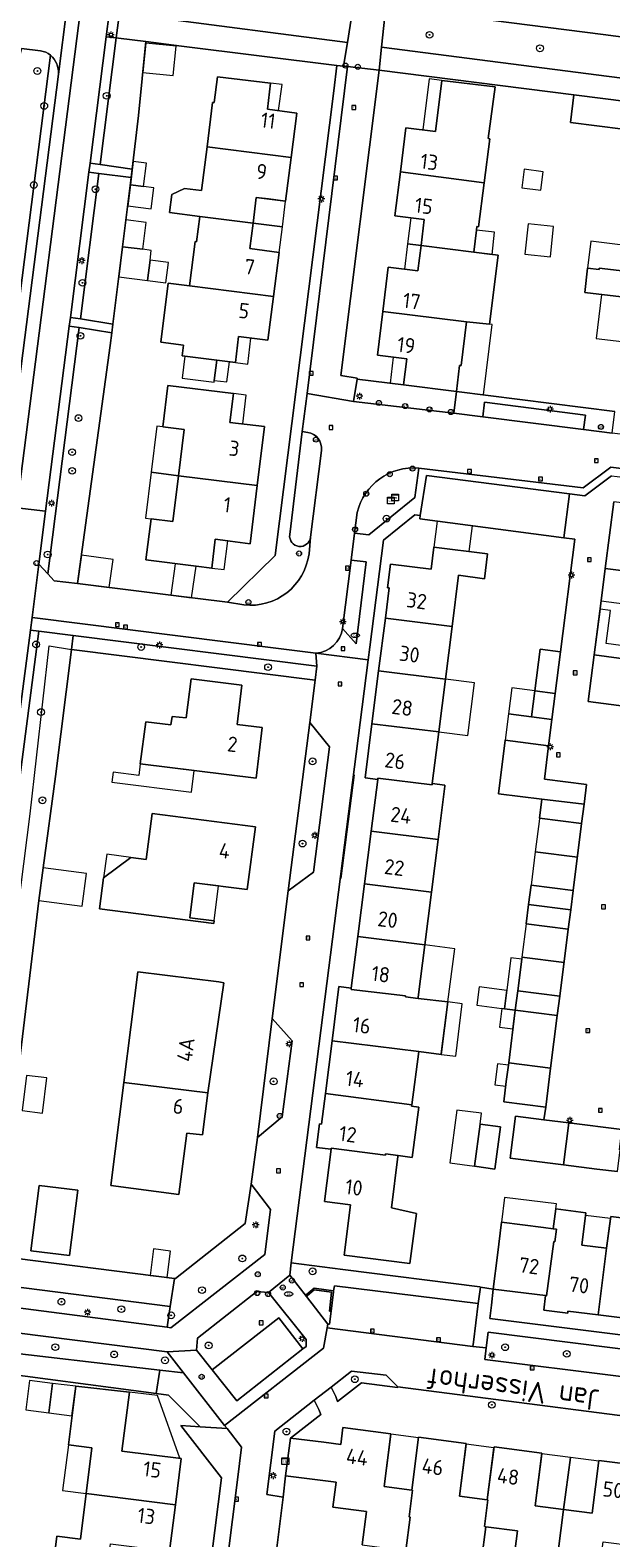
# Model space of a CAD drawing. Header units: metres. Extents: x 168032 to 180145, y 382923 to 399665.
# Tile 88 of 256: x 177592 to 177661, y 387189 to 387368. Entities that reach past the tile are written whole.
import ezdxf
from ezdxf.enums import TextEntityAlignment as Align

# ---------------------------------------------------------------- set-up
doc = ezdxf.new("R2010")
doc.units = ezdxf.units.M
doc.layers.get('0').update_dxf_attribs({"color": 8, "lineweight": 18})
for name, color, linetype, lineweight in [('B-WE-GR-BEPLANTING_CULTUUR_BODEMBEDEKKER-GV', 8, 'Continuous', 18), ('B-WE-GR-BEPLANTING_CULTUUR_BOSPLANTSOEN-GV', 8, 'Continuous', 18), ('B-WE-GR-BEPLANTING_CULTUUR_HEESTERS-GV', 8, 'Continuous', 18), ('B-WE-GR-BEPLANTING_CULTUUR_ROOS-GV', 8, 'Continuous', 18), ('B-WE-GR-BOOM-S', 8, 'Continuous', 18), ('B-WE-GR-HAAG-G', 8, 'GR-HAAG1', 18), ('B-WE-IE-TERREINAFSCHEIDING_KUNSTMATIG_MUUR-GV', 8, 'Continuous', 18), ('B-WE-KL-DATA-S', 8, 'Continuous', 18), ('B-WE-KL-ET_LS_OV_LICHTMAST-S', 8, 'Continuous', 18), ('B-WE-KL-WATER-S', 8, 'Continuous', 18), ('B-WE-OG-BEBOUWING-GV', 8, 'Continuous', 18), ('B-WE-OG-BEBOUWING-T18', 8, 'Continuous', 18), ('B-WE-OG-BEBOUWING_LUIFEL-GV', 8, 'Continuous', 18), ('B-WE-OG-BEBOUWING_SCHUUR-GV', 8, 'Continuous', 18), ('B-WE-OG-TERREIN_CULTUURSCHEIDING-GV', 8, 'Continuous', 18), ('B-WE-OG-TERREIN_ERF-GV', 8, 'Continuous', 18), ('B-WE-OG-TOPOGRAFIE-T18', 8, 'Continuous', 18), ('B-WE-RI-GWA_KOLK-S', 8, 'Continuous', 18), ('B-WE-RI-GWA_RIOOLPUT-S', 8, 'Continuous', 18), ('B-WE-VH-VERHARDING_ASFALT-GV', 8, 'Continuous', 18), ('B-WE-VH-VERHARDING_BETONSTRAATSTEEN-GV', 8, 'Continuous', 18), ('B-WE-VH-VERHARDING_PUIN-GV', 8, 'Continuous', 18), ('B-WE-VH-VERHARDING_TEGEL-GV', 8, 'Continuous', 18), ('B-WE-VW-AFSLUITPAAL-S', 8, 'Continuous', 18)]:
    doc.layers.add(name, color=color, linetype=linetype, lineweight=lineweight)
doc.styles.add('NLCS-ISO', font='NLCS-ISO.ttf')
doc.styles.add('NLCS-ISO-M200-T18', font='NLCS-ISO.ttf', dxfattribs={"height": 0.36})
doc.linetypes.add('GR-HAAG1', pattern='A,6,[176,NLCS.SHX,S=0.125,R=0,X=0,Y=0],-2', length=8)

# ---------------------------------------------------------------- blocks, each defined once
blk = doc.blocks.new('SKL-DATA_SIGNAAL_CAIKAST-SO')
at = {"color": 0, "linetype": 'ByBlock', "lineweight": 18}
for points in [[(-2, 2), (2, 2), (2, 1.68), (-2, 1.68)], [(-2, 1.52), (2, 1.52), (2, -2), (-2, -2)]]:
    blk.add_lwpolyline(points, close=True, dxfattribs=at)
at = {"color": 0, "linetype": 'ByBlock', "lineweight": 18, "style": 'NLCS-ISO'}
blk.add_text('cai', height=1.5, dxfattribs=at).set_placement((0, 0), align=Align.MIDDLE_CENTER)
blk = doc.blocks.new('SKL-ET_OV_LICHTMAST-SO')
at = {"color": 0, "linetype": 'ByBlock', "lineweight": 18}
for points in [[(-1.25, 0), (-2, 0)], [(-1.41, 1.41), (-0.88, 0.88)], [(0, 2), (0, 1.25)], [(0.88, 0.88), (1.41, 1.41)], [(2, 0), (1.25, 0)], [(-1.41, -1.41), (-0.88, -0.88)], [(0, -1.25), (0, -2)], [(0.88, -0.88), (1.41, -1.41)]]:
    blk.add_lwpolyline(points, dxfattribs=at)
blk.add_circle((0, 0), 1, dxfattribs=at)
blk = doc.blocks.new('SVW-AFSLUITPAAL-SO')
at = {"lineweight": 18}
blk.add_circle((0, 0), 1.5, dxfattribs=at)
at = {"lineweight": 18, "style": 'NLCS-ISO'}
blk.add_text('af', height=1.8, dxfattribs=at).set_placement((0, 0), align=Align.MIDDLE_CENTER)
blk = doc.blocks.new('SKL-WATER_BRANDKRAAN_BRANDPUT-SO')
at = {"color": 0, "linetype": 'ByBlock', "lineweight": 18}
blk.add_ellipse((0, 0), major_axis=(2.5, 0), ratio=0.54, dxfattribs=at)
at = {"color": 0, "linetype": 'ByBlock', "lineweight": 18, "style": 'NLCS-ISO'}
blk.add_text('bk', height=1.5, dxfattribs=at).set_placement((0.16, 0), align=Align.MIDDLE_CENTER)
blk = doc.blocks.new('SRI-KOLK-SO')
at = {"color": 0, "linetype": 'ByBlock', "lineweight": 18}
blk.add_lwpolyline([(-1.125, -1.125), (1.125, -1.125), (1.125, 1.125), (-1.125, 1.125)], close=True, dxfattribs=at)
at = {"color": 0, "linetype": 'ByBlock', "lineweight": 18, "style": 'NLCS-ISO'}
blk.add_text('k', height=1.5, dxfattribs=at).set_placement((0, 0), align=Align.MIDDLE_CENTER)
blk = doc.blocks.new('SRI-PUT_INSPECTIEPUT_RIOOLPUT-SO')
at = {"color": 0, "linetype": 'ByBlock', "lineweight": 18}
blk.add_lwpolyline([(-1.12, -1.12), (1.12, -1.12), (1.12, 1.12), (-1.12, 1.12)], close=True, dxfattribs=at)
at = {"color": 0, "linetype": 'ByBlock', "lineweight": 18, "style": 'NLCS-ISO'}
blk.add_text('r', height=1.5, dxfattribs=at).set_placement((0, 0.28), align=Align.MIDDLE_CENTER)
blk = doc.blocks.new('SGR-BOOM_01-SO')
at = {"linetype": 'ByBlock', "lineweight": 18}
h = blk.add_hatch(color=0, dxfattribs=at)
h.dxf.hatch_style = 1
edge = h.paths.add_edge_path()
edge.add_arc((0, 0), 0.25, 0, 360)
at = {"color": 0, "linetype": 'ByBlock', "lineweight": 18}
for radius in [2, 0.25]:
    blk.add_circle((0, 0), radius, dxfattribs=at)

msp = doc.modelspace()

# ---------------------------------------------------------------- linework, layer by layer
at = {"layer": 'B-WE-GR-BEPLANTING_CULTUUR_BODEMBEDEKKER-GV', "flags": 128}
msp.add_lwpolyline([(177631.06, 387310.79), (177630.73, 387308.35), (177632.44, 387308.15), (177637.87, 387312.54), (177638.318, 387316.03)], dxfattribs=at)
at = {"layer": 'B-WE-GR-BEPLANTING_CULTUUR_BODEMBEDEKKER-GV'}
msp.add_lwpolyline([(177638.318, 387316.03, 0.3728542), (177631.06, 387310.79)], format="xyb", dxfattribs=at)
at = {"layer": 'B-WE-GR-BEPLANTING_CULTUUR_BODEMBEDEKKER-GV', "flags": 128}
for points in [[(177632.12, 387304.93), (177630.32, 387305.14), (177629.31, 387297.07), (177630.92, 387295.23)], [(177597.481, 387296.228), (177597.281, 387294.568), (177626.063, 387290.929), (177626.27, 387292.61)], [(177620.807, 387228.294), (177618.504, 387231.302), (177617.789, 387226.661), (177609.572, 387220.137), (177609.44, 387220.154), (177608.942, 387216.827), (177608.575, 387214.367), (177609.011, 387214.31), (177620.132, 387222.98)], [(177621.77, 387215.5), (177624.622, 387211.84), (177625.022, 387212.11), (177625.002, 387212.91), (177620.571, 387218.48), (177619.172, 387218.59), (177612.151, 387213.1), (177612.07, 387211.66), (177613.901, 387209.33)]]:
    msp.add_lwpolyline(points, close=True, dxfattribs=at)
at = {"layer": 'B-WE-GR-BEPLANTING_CULTUUR_BOSPLANTSOEN-GV', "flags": 128}
for points in [[(177606.065, 387366.495), (177602.833, 387366.898), (177602.559, 387366.928), (177600.651, 387351.95), (177604.456, 387351.41), (177605.197, 387357.747)], [(177604.338, 387350.405), (177600.518, 387350.901), (177598.321, 387333.677), (177602.167, 387333.052)], [(177601.852, 387330.532), (177602.04, 387332.037), (177598.193, 387332.653), (177594.481, 387303.525), (177595.23, 387302.71), (177597.974, 387302.369)], [(177593.42, 387264.85), (177593.931, 387268.733), (177595.367, 387279.543), (177597.281, 387294.568), (177597.481, 387296.228), (177593.422, 387296.745), (177583.175, 387218.063), (177583.52, 387217.625), (177587.596, 387217.087), (177587.89, 387219.516), (177588.315, 387222.819)]]:
    msp.add_lwpolyline(points, close=True, dxfattribs=at)
msp.add_lwpolyline([(177593.589, 387365.41), (177591.373, 387365.698), (177590.941, 387363.843), (177590.599, 387362.379), (177588.819, 387344.278), (177587.605, 387333.813), (177587.234, 387332.399), (177585.835, 387323.817), (177584.593, 387314.517), (177583.616, 387305.84), (177586.541, 387305.471), (177587.181, 387305.39), (177594.806, 387364.888)], dxfattribs=at)
at = {"layer": 'B-WE-GR-BEPLANTING_CULTUUR_BOSPLANTSOEN-GV'}
msp.add_lwpolyline([(177594.806, 387364.888, 0.1349531), (177593.589, 387365.41)], format="xyb", dxfattribs=at)
at = {"layer": 'B-WE-GR-BEPLANTING_CULTUUR_HEESTERS-GV', "flags": 128}
for points in [[(177642.775, 387325.098), (177636.519, 387325.871), (177631.038, 387326.548), (177630.63, 387323.91), (177642.457, 387322.519)], [(177627.756, 387283.045), (177625.45, 387285.95), (177622.906, 387265.997), (177625.873, 387268.209)], [(177623.342, 387248.268), (177621.011, 387250.888), (177619.266, 387236.813), (177622.198, 387239.255)], [(177609.44, 387220.154), (177588.315, 387222.819), (177587.89, 387219.516), (177608.942, 387216.827)], [(177645.612, 387219.135), (177645.545, 387219.143), (177629.336, 387221.199), (177623.254, 387221.987), (177623.071, 387220.55), (177625.044, 387218.007), (177625.144, 387218.084), (177625.013, 387218.226), (177625.962, 387218.996), (177628.264, 387218.687), (177628.352, 387219.28), (177645.364, 387217.167)], [(177607.729, 387209.303), (177586.733, 387211.74), (177586.413, 387209.282), (177607.282, 387206.544)], [(177610.524, 387208.979), (177607.729, 387209.303), (177607.282, 387206.544), (177608.759, 387206.35), (177612.497, 387202.596), (177615.668, 387202.387), (177615.379, 387202.757)], [(177635.84, 387207.33), (177634.48, 387208.71), (177630.37, 387209.175), (177627.966, 387207.297), (177628.519, 387206.196), (177628.738, 387205.592), (177631.569, 387207.779), (177635.803, 387207.237)], [(177625.957, 387205.727), (177621.301, 387202.09), (177620.385, 387194.565), (177622.295, 387194.255), (177622.592, 387196.784), (177623.158, 387201.268), (177626.735, 387204.044), (177626.531, 387204.656)]]:
    msp.add_lwpolyline(points, close=True, dxfattribs=at)
for points in [[(177625.195, 387320.265), (177624.56, 387320.36), (177623.07, 387308.158)], [(177625.542, 387307.856), (177626.82, 387318.125)], [(177646.536, 387213.807), (177646.314, 387211.926), (177646.152, 387210.55), (177677.753, 387206.619)], [(177685.326, 387208.902), (177646.536, 387213.807)]]:
    msp.add_lwpolyline(points, dxfattribs=at)
at = {"layer": 'B-WE-GR-BEPLANTING_CULTUUR_HEESTERS-GV'}
for points in [[(177626.82, 387318.125, 0.4056537), (177625.195, 387320.265)], [(177623.07, 387308.158, 0.9993006), (177625.542, 387307.856)]]:
    msp.add_lwpolyline(points, format="xyb", dxfattribs=at)
at = {"layer": 'B-WE-GR-BEPLANTING_CULTUUR_ROOS-GV', "flags": 128}
for points in [[(177629.894, 387366.383), (177606.864, 387369.399), (177602.939, 387369.913), (177602.559, 387366.928), (177602.833, 387366.898), (177606.065, 387366.495), (177610.269, 387365.971), (177628.65, 387363.68), (177629.448, 387363.592)], [(177633.929, 387365.845), (177633.63, 387363.13), (177656.676, 387360.201), (177679.73, 387357.27), (177680.953, 387357.105), (177681.315, 387359.725)], [(177679.73, 387357.27), (177656.676, 387360.201), (177656.259, 387356.909), (177665.62, 387355.73), (177666.942, 387355.594), (177671.904, 387354.979), (177679.322, 387353.996)]]:
    msp.add_lwpolyline(points, close=True, dxfattribs=at)
at = {"layer": 'B-WE-GR-HAAG-G', "flags": 128}
for points in [[(177584.58, 387220.267), (177589.093, 387248.983), (177592.37, 387275.14), (177594.64, 387294.99), (177597.281, 387294.568)], [(177629.166, 387267.473), (177630.726, 387279.736)]]:
    msp.add_lwpolyline(points, dxfattribs=at)
at = {"layer": 'B-WE-IE-TERREINAFSCHEIDING_KUNSTMATIG_MUUR-GV', "flags": 128}
msp.add_lwpolyline([(177628.264, 387218.687), (177625.962, 387218.996), (177625.013, 387218.226), (177625.144, 387218.084), (177625.959, 387218.792), (177628.024, 387218.541), (177627.776, 387216.294), (177627.988, 387216.259), (177628.25, 387218.561)], close=True, dxfattribs=at)
at = {"layer": 'B-WE-OG-BEBOUWING-GV', "flags": 128}
for points in [[(177613.298, 387354.048), (177623.243, 387352.781), (177623.91, 387358.04), (177620.441, 387358.502), (177620.81, 387361.58), (177614.527, 387362.348), (177614.139, 387359.273), (177613.96, 387359.295)], [(177646.54, 387355.02), (177647.344, 387361.135), (177641.042, 387361.913), (177640.294, 387355.859), (177636.794, 387356.291), (177636.15, 387351.079), (177646.05, 387349.79), (177646.72, 387355)], [(177623.243, 387352.781), (177613.298, 387354.048), (177612.646, 387348.878), (177610.651, 387349.134), (177609.14, 387348.394), (177608.873, 387346.272), (177612.443, 387345.823), (177618.739, 387345.031), (177619.12, 387348.06), (177622.59, 387347.63)], [(177646.05, 387349.79), (177636.15, 387351.079), (177635.508, 387345.876), (177638.975, 387345.448), (177638.596, 387342.378), (177644.82, 387341.58), (177645.156, 387344.19), (177645.21, 387344.61), (177645.39, 387344.58)], [(177618.739, 387345.031), (177612.443, 387345.823), (177612.062, 387342.803), (177611.883, 387342.826), (177611.225, 387337.608), (177621.163, 387336.346), (177621.83, 387341.56), (177618.358, 387342.004)], [(177647.705, 387341.22), (177644.82, 387341.58), (177638.596, 387342.378), (177638.228, 387339.394), (177634.72, 387339.827), (177634.072, 387334.577), (177643.977, 387333.337), (177646.678, 387333.061)], [(177669.819, 387338.439), (177663.349, 387339.243), (177659.673, 387339.706), (177659.65, 387339.513), (177658.294, 387339.676), (177657.948, 387336.8), (177662.97, 387336.21), (177662.337, 387330.997), (177672.266, 387329.765), (177672.915, 387335), (177669.446, 387335.43)], [(177621.163, 387336.346), (177611.225, 387337.608), (177608.72, 387337.926), (177607.831, 387330.932), (177610.522, 387330.592), (177610.36, 387329.31), (177616.66, 387328.51), (177617.03, 387331.59), (177620.5, 387331.16)], [(177643.977, 387333.337), (177634.072, 387334.577), (177633.431, 387329.383), (177636.9, 387328.955), (177636.519, 387325.871), (177642.775, 387325.098), (177643.156, 387328.183), (177643.348, 387328.17)], [(177609.927, 387315.132), (177619.238, 387313.959), (177620.11, 387320.96), (177616.01, 387321.44), (177616.43, 387324.85), (177608.66, 387325.79), (177608.052, 387320.928), (177610.612, 387320.607)], [(177619.238, 387313.959), (177609.927, 387315.132), (177609.248, 387309.712), (177606.688, 387310.032), (177606.08, 387305.17), (177612, 387304.44), (177613.85, 387304.21), (177614.27, 387307.63), (177618.38, 387307.07)], [(177667.731, 387311.25), (177661.377, 387312.056), (177660.373, 387304.16), (177666.719, 387303.358)], [(177646.089, 387302.939), (177646.462, 387305.878), (177640.112, 387306.685), (177639.778, 387304.064), (177634.998, 387304.671), (177634.644, 387301.878), (177634.832, 387301.854), (177634.378, 387298.28), (177642.28, 387297.29), (177643.04, 387303.35)], [(177642.28, 387297.29), (177634.378, 387298.28), (177633.584, 387292.031), (177641.49, 387291.05)], [(177655.09, 387294.29), (177652.68, 387294.6), (177652.059, 387289.67), (177654.459, 387289.37)], [(177665.476, 387293.066), (177659.074, 387293.942), (177658.371, 387288.409), (177664.691, 387287.602)], [(177641.49, 387291.05), (177633.584, 387292.031), (177632.792, 387285.791), (177640.71, 387284.81)], [(177616.86, 387285.69), (177617.43, 387290.36), (177611.44, 387291.11), (177610.84, 387286.47), (177609.16, 387286.66), (177609.027, 387285.638), (177606.052, 387286.026), (177605.403, 387281.052), (177619.09, 387279.34), (177619.82, 387285.34)], [(177654.459, 387289.37), (177652.059, 387289.67), (177651.673, 387286.603), (177654.072, 387286.301)], [(177640.71, 387284.81), (177632.792, 387285.791), (177631.98, 387279.397), (177633.491, 387279.205), (177633.5, 387279.33), (177639.92, 387278.57), (177639.93, 387278.7)], [(177653.68, 387283.189), (177648.545, 387283.837), (177647.743, 387277.481), (177652.88, 387276.848), (177657.873, 387276.25), (177658.169, 387278.59), (177653.179, 387279.22)], [(177639.93, 387278.7), (177639.92, 387278.57), (177633.5, 387279.33), (177633.491, 387279.205), (177632.714, 387273.091), (177640.61, 387272.1), (177641.4, 387278.39), (177641.42, 387278.52)], [(177657.873, 387276.25), (177652.88, 387276.848), (177652.598, 387274.611), (177657.585, 387273.978)], [(177600.599, 387263.896), (177614.104, 387262.152), (177614.144, 387262.469), (177611.262, 387262.834), (177611.784, 387266.955), (177618.06, 387266.153), (177619.011, 387273.574), (177606.818, 387275.163), (177606.11, 387269.73), (177604.285, 387269.968), (177601.076, 387267.553)], [(177640.61, 387272.1), (177632.714, 387273.091), (177631.922, 387266.857), (177639.82, 387265.86)], [(177639.82, 387265.86), (177631.922, 387266.857), (177631.13, 387260.62), (177639.03, 387259.61)], [(177656.583, 387266.062), (177651.603, 387266.693), (177651.313, 387264.39), (177656.292, 387263.76)], [(177656.292, 387263.76), (177651.313, 387264.39), (177651.027, 387262.12), (177656.004, 387261.488)], [(177639.03, 387259.61), (177631.13, 387260.62), (177630.352, 387254.492), (177630.334, 387254.351), (177636.77, 387253.6), (177636.75, 387253.47), (177638.24, 387253.29), (177638.25, 387253.42)], [(177615.286, 387255.144), (177614.698, 387255.229), (177605.132, 387256.42), (177603.466, 387243.345), (177613.392, 387242.119)], [(177638.24, 387253.29), (177636.75, 387253.47), (177636.77, 387253.6), (177630.334, 387254.351), (177630.352, 387254.492), (177628.894, 387254.678), (177628.08, 387248.272), (177638.343, 387247.008), (177640.962, 387246.663), (177640.969, 387246.717), (177641.777, 387252.862)], [(177654.999, 387253.552), (177650.029, 387254.182), (177649.742, 387251.9), (177654.71, 387251.27)], [(177654.71, 387251.27), (177649.742, 387251.9), (177648.959, 387245.673), (177653.921, 387245.04)], [(177638.343, 387247.008), (177628.08, 387248.272), (177627.286, 387242.018), (177637.506, 387240.7)], [(177653.921, 387245.04), (177648.959, 387245.673), (177648.679, 387243.444), (177648.372, 387241.043), (177653.335, 387240.406)], [(177613.392, 387242.119), (177603.466, 387243.345), (177601.912, 387231.15), (177609.981, 387230.1), (177610.891, 387237.34), (177612.742, 387237.14)], [(177637.485, 387240.542), (177637.506, 387240.7), (177627.286, 387242.018), (177626.829, 387238.417), (177626.611, 387238.444), (177626.257, 387235.658), (177627.969, 387235.441), (177627.98, 387235.58), (177634.39, 387234.75), (177634.4, 387234.88), (177635.89, 387234.69), (177637.546, 387234.478), (177638.328, 387240.431)], [(177647.99, 387238.07), (177645.57, 387238.39), (177644.93, 387233.42), (177647.34, 387233.07)], [(177656.088, 387238.548), (177653.131, 387238.922), (177649.75, 387239.35), (177649.122, 387234.39), (177655.456, 387233.585)], [(177662.13, 387235.37), (177662.05, 387235.38), (177662.347, 387237.755), (177656.088, 387238.548), (177655.456, 387233.585), (177659.373, 387233.088), (177661.81, 387232.8)], [(177635.89, 387234.69), (177634.4, 387234.88), (177634.39, 387234.75), (177627.98, 387235.58), (177627.969, 387235.441), (177627.183, 387229.238), (177630.258, 387228.848), (177629.504, 387222.896), (177637.287, 387221.91), (177638.044, 387227.85), (177635.11, 387228.49), (177635.87, 387234.56)], [(177598.008, 387230.591), (177593.443, 387231.156), (177592.484, 387223.415), (177597.049, 387222.85)], [(177660.54, 387223.72), (177657.599, 387224.091), (177658.072, 387227.93), (177654.542, 387228.379), (177654.227, 387226.031), (177654.62, 387225.98), (177654.43, 387224.49), (177654.3, 387224.51), (177653.44, 387218.09), (177653.314, 387218.116), (177653.099, 387216.407), (177655.937, 387216.05), (177655.965, 387216.273), (177659.525, 387215.825)], [(177654.227, 387226.031), (177653.073, 387226.166), (177648.112, 387226.79), (177647.622, 387222.89), (177647.119, 387218.894), (177653.314, 387218.116), (177653.44, 387218.09), (177654.3, 387224.51), (177654.43, 387224.49), (177654.62, 387225.98)], [(177666.78, 387222.93), (177667.257, 387226.7), (177661.025, 387227.489), (177660.54, 387223.72), (177659.525, 387215.825), (177665.789, 387215.038)], [(177604.116, 387206.676), (177597.769, 387207.39), (177596.9, 387200.444), (177599.678, 387200.095), (177599, 387194.7), (177609.566, 387193.358), (177610.256, 387198.85), (177603.243, 387199.731)], [(177629.371, 387202.5), (177629.121, 387200.516), (177627.117, 387200.769), (177623.158, 387201.268), (177622.592, 387196.784), (177628.555, 387196.031), (177628.181, 387193.07), (177632.141, 387192.57), (177631.641, 387188.61), (177636.601, 387187.97), (177636.8, 387187.944), (177637.31, 387191.91), (177637.18, 387191.93), (177637.57, 387195.1), (177637.501, 387195.11), (177634.221, 387195.53), (177635.031, 387201.78)], [(177646.431, 387193.96), (177643.151, 387194.38), (177643.951, 387200.63), (177638.301, 387201.36), (177637.501, 387195.11), (177637.57, 387195.1), (177637.18, 387191.93), (177637.31, 387191.91), (177636.8, 387187.944), (177640.57, 387187.46), (177645.73, 387186.8), (177646.24, 387190.77), (177646.11, 387190.787), (177646.5, 387193.95)], [(177655.459, 387192.805), (177652.081, 387193.24), (177652.881, 387199.49), (177647.231, 387200.21), (177646.431, 387193.96), (177646.5, 387193.95), (177646.11, 387190.787), (177646.24, 387190.77), (177650, 387190.28), (177649.49, 387186.32), (177654.55, 387185.67)], [(177664.481, 387191.65), (177665.281, 387197.9), (177659.631, 387198.62), (177658.831, 387192.37), (177655.459, 387192.805), (177654.55, 387185.67), (177659.61, 387185.02), (177660.12, 387188.98), (177663.89, 387188.5), (177664.021, 387188.483), (177664.41, 387191.66)], [(177609.566, 387193.358), (177599, 387194.7), (177598.322, 387189.301), (177595.553, 387189.649), (177595.105, 387186.079), (177601.445, 387185.269), (177601.881, 387188.739), (177608.876, 387187.861)]]:
    msp.add_lwpolyline(points, close=True, dxfattribs=at)
at = {"layer": 'B-WE-OG-BEBOUWING_LUIFEL-GV', "flags": 128}
for points in [[(177621.751, 387358.327), (177622.162, 387361.415), (177620.81, 387361.58), (177620.441, 387358.502)], [(177640.294, 387355.859), (177641.042, 387361.913), (177639.573, 387362.094), (177638.825, 387356.04)], [(177606.151, 387352.125), (177604.563, 387352.324), (177604.23, 387349.544), (177605.803, 387349.347)], [(177622.59, 387347.63), (177620.571, 387347.88), (177619.12, 387348.06), (177618.739, 387345.031), (177622.21, 387344.594)], [(177638.975, 387345.448), (177637.387, 387345.644), (177637.009, 387342.581), (177638.596, 387342.378)], [(177606.093, 387345.102), (177603.712, 387345.4), (177603.315, 387342.225), (177605.696, 387341.927)], [(177622.21, 387344.594), (177618.739, 387345.031), (177618.358, 387342.004), (177619.81, 387341.818), (177621.83, 387341.56)], [(177647.266, 387343.96), (177645.156, 387344.19), (177644.82, 387341.58), (177646.988, 387341.309)], [(177650.884, 387341.341), (177653.895, 387341.027), (177654.27, 387344.627), (177651.26, 387344.941)], [(177638.596, 387342.378), (177637.009, 387342.581), (177636.64, 387339.59), (177638.228, 387339.394)], [(177663.73, 387342.27), (177658.679, 387342.877), (177658.294, 387339.676), (177659.65, 387339.513), (177659.673, 387339.706), (177663.349, 387339.243)], [(177608.74, 387340.343), (177606.558, 387340.62), (177606.255, 387338.239), (177608.438, 387337.962)], [(177662.337, 387330.997), (177662.97, 387336.21), (177659.926, 387336.568), (177659.307, 387331.373)], [(177647.002, 387333.03), (177646.678, 387333.061), (177643.977, 387333.337), (177643.348, 387328.17), (177643.156, 387328.183), (177642.775, 387325.098), (177645.965, 387324.704)], [(177616.66, 387328.51), (177618.106, 387328.326), (177618.492, 387331.409), (177617.03, 387331.59)], [(177615.937, 387328.602), (177614.449, 387328.791), (177614.147, 387326.41), (177615.635, 387326.221)], [(177636.9, 387328.955), (177635.312, 387329.151), (177634.931, 387326.067), (177636.519, 387325.871)], [(177617.523, 387321.263), (177617.927, 387324.669), (177616.43, 387324.85), (177616.01, 387321.44)], [(177610.612, 387320.607), (177608.052, 387320.928), (177607.373, 387321.013), (177606.688, 387315.54), (177609.927, 387315.132)], [(177609.927, 387315.132), (177606.688, 387315.54), (177606.009, 387310.117), (177606.688, 387310.032), (177609.248, 387309.712)], [(177613.85, 387304.21), (177615.321, 387304.027), (177615.766, 387307.426), (177614.27, 387307.63)], [(177666.719, 387303.358), (177660.373, 387304.16), (177659.885, 387300.319), (177666.225, 387299.508), (177666.274, 387299.884)], [(177660.999, 387299.169), (177659.759, 387299.327), (177659.074, 387293.942), (177665.476, 387293.066), (177665.679, 387294.552), (177660.502, 387295.261)], [(177640.71, 387284.81), (177644.136, 387284.386), (177644.91, 387290.626), (177641.49, 387291.05)], [(177652.059, 387289.67), (177649.323, 387290.014), (177648.937, 387286.947), (177651.673, 387286.603)], [(177651.673, 387286.603), (177648.937, 387286.947), (177648.545, 387283.837), (177653.68, 387283.189), (177654.072, 387286.301)], [(177611.794, 387280.253), (177605.403, 387281.052), (177605.228, 387279.679), (177602.193, 387280.067), (177602.041, 387278.876), (177611.465, 387277.673)], [(177657.585, 387273.978), (177652.598, 387274.611), (177652.59, 387274.55), (177652.099, 387270.642), (177657.083, 387270.01)], [(177657.083, 387270.01), (177652.099, 387270.642), (177651.603, 387266.693), (177656.583, 387266.062)], [(177598.524, 387264.199), (177599.033, 387268.061), (177593.931, 387268.733), (177593.42, 387264.85)], [(177604.285, 387269.968), (177601.439, 387270.339), (177601.076, 387267.553)], [(177614.144, 387262.469), (177614.67, 387266.586), (177611.784, 387266.955), (177611.262, 387262.834)], [(177656.004, 387261.488), (177651.027, 387262.12), (177650.528, 387258.151), (177655.502, 387257.52)], [(177641.777, 387252.862), (177642.604, 387259.153), (177639.03, 387259.61), (177638.25, 387253.42), (177638.24, 387253.29)], [(177655.502, 387257.52), (177650.528, 387258.151), (177650.5, 387257.928), (177650.029, 387254.182), (177654.999, 387253.552)], [(177648.725, 387254.232), (177645.474, 387254.661), (177645.187, 387252.493), (177648.154, 387252.1), (177648.452, 387252.063)], [(177641.777, 387252.862), (177640.962, 387246.663), (177642.704, 387246.434), (177643.478, 387252.656)], [(177649.742, 387251.9), (177648.452, 387252.063), (177648.154, 387252.1), (177647.873, 387249.868), (177649.461, 387249.668)], [(177594.349, 387243.882), (177591.967, 387244.177), (177591.451, 387240.009), (177593.833, 387239.714)], [(177644.93, 387233.42), (177645.57, 387238.39), (177645.738, 387239.698), (177642.823, 387240.074), (177642.02, 387233.843)], [(177654.542, 387228.379), (177654.616, 387228.958), (177648.482, 387229.729), (177648.112, 387226.79), (177653.073, 387226.166), (177654.227, 387226.031)], [(177658.033, 387227.616), (177657.599, 387224.091), (177660.54, 387223.72), (177660.994, 387227.251)], [(177608.968, 387223.39), (177606.954, 387223.645), (177606.559, 387220.517), (177608.573, 387220.263)], [(177597.769, 387207.39), (177595.04, 387207.731), (177594.604, 387204.242), (177597.332, 387203.9)], [(177604.116, 387206.676), (177603.243, 387199.731), (177610.087, 387198.871), (177607.459, 387206.3)], [(177635.021, 387201.704), (177634.221, 387195.53), (177637.501, 387195.11), (177638.291, 387201.285)], [(177599, 387194.7), (177599.678, 387200.095), (177596.9, 387200.444), (177596.225, 387195.052)], [(177643.939, 387200.534), (177643.151, 387194.38), (177646.431, 387193.96), (177647.219, 387200.114)], [(177656.252, 387198.955), (177652.868, 387199.391), (177652.081, 387193.24), (177655.459, 387192.805)], [(177659.618, 387198.521), (177656.252, 387198.955), (177655.459, 387192.805), (177658.831, 387192.37)]]:
    msp.add_lwpolyline(points, close=True, dxfattribs=at)
at = {"layer": 'B-WE-OG-BEBOUWING_SCHUUR-GV', "flags": 128}
for points in [[(177609.629, 387365.958), (177606.047, 387366.313), (177605.701, 387362.83), (177609.284, 387362.475)], [(177653.032, 387351.1), (177650.778, 387351.393), (177650.494, 387349.211), (177652.748, 387348.918)], [(177607.009, 387349.196), (177605.803, 387349.347), (177604.23, 387349.544), (177603.92, 387347.063), (177606.698, 387346.716)], [(177606.558, 387340.62), (177606.707, 387341.8), (177605.696, 387341.927), (177603.315, 387342.225), (177602.87, 387338.669), (177606.255, 387338.239)], [(177614.449, 387328.791), (177610.68, 387329.269), (177610.352, 387326.69), (177614.121, 387326.211), (177614.147, 387326.41)], [(177644.668, 387309.211), (177640.504, 387309.758), (177640.112, 387306.685), (177644.278, 387306.156)], [(177602.202, 387305.219), (177598.438, 387305.737), (177597.974, 387302.369), (177601.745, 387301.9)], [(177612, 387304.44), (177609.53, 387304.72), (177609.004, 387300.997), (177611.443, 387300.693)], [(177650.5, 387257.928), (177649.211, 387258.091), (177648.452, 387252.063), (177649.742, 387251.9), (177650.029, 387254.182)], [(177648.921, 387245.372), (177647.632, 387245.535), (177647.318, 387243.055), (177648.608, 387242.892)], [(177595.04, 387207.731), (177592.312, 387208.073), (177591.875, 387204.583), (177594.604, 387204.242)]]:
    msp.add_lwpolyline(points, close=True, dxfattribs=at)
at = {"layer": 'B-WE-OG-TERREIN_CULTUURSCHEIDING-GV', "flags": 128}
for points in [[(177607.27, 387373.056), (177602.089, 387372.725), (177601.719, 387369.819), (177601.367, 387367.06), (177602.559, 387366.928), (177602.939, 387369.913), (177606.864, 387369.399), (177629.894, 387366.383), (177630.617, 387370.914), (177608.813, 387373.154)], [(177633.929, 387365.845), (177681.315, 387359.725), (177681.97, 387364.468), (177660.148, 387367.354), (177634.452, 387370.595)], [(177602.559, 387366.928), (177601.367, 387367.06), (177599.464, 387352.118), (177600.651, 387351.95)], [(177600.518, 387350.901), (177599.328, 387351.056), (177597.139, 387333.869), (177598.321, 387333.677)], [(177598.193, 387332.653), (177597.008, 387332.843), (177594.215, 387310.923), (177593.42, 387304.68), (177594.481, 387303.525)], [(177593.422, 387296.745), (177592.43, 387296.87), (177591.171, 387287.2), (177582.31, 387219.16), (177583.175, 387218.063)], [(177587.89, 387219.516), (177587.596, 387217.087), (177608.575, 387214.367), (177608.942, 387216.827)], [(177608.572, 387211.48), (177587.042, 387214.202), (177586.733, 387211.74), (177607.729, 387209.303), (177610.524, 387208.979)]]:
    msp.add_lwpolyline(points, close=True, dxfattribs=at)
msp.add_lwpolyline([(177594.806, 387364.888), (177587.181, 387305.39), (177588.372, 387305.24), (177595.727, 387362.627)], dxfattribs=at)
at = {"layer": 'B-WE-OG-TERREIN_CULTUURSCHEIDING-GV'}
msp.add_lwpolyline([(177595.727, 387362.627, 0.237724), (177594.806, 387364.888)], format="xyb", dxfattribs=at)
at = {"layer": 'B-WE-OG-TERREIN_ERF-GV', "flags": 128}
for points in [[(177628.272, 387360.668), (177628.65, 387363.68), (177610.269, 387365.971), (177606.065, 387366.495), (177605.197, 387357.747), (177604.456, 387351.41), (177604.338, 387350.405), (177602.167, 387333.052), (177602.04, 387332.037), (177601.852, 387330.532), (177597.974, 387302.369), (177609.004, 387300.997), (177615.73, 387300.16), (177621.37, 387305.69)], [(177613.298, 387354.048), (177613.96, 387359.295), (177614.139, 387359.273), (177614.527, 387362.348), (177620.81, 387361.58), (177620.441, 387358.502), (177623.91, 387358.04), (177623.243, 387352.781), (177622.59, 387347.63), (177619.12, 387348.06), (177618.739, 387345.031), (177618.358, 387342.004), (177621.83, 387341.56), (177621.163, 387336.346), (177620.5, 387331.16), (177617.03, 387331.59), (177616.66, 387328.51), (177610.36, 387329.31), (177610.522, 387330.592), (177607.831, 387330.932), (177608.72, 387337.926), (177611.225, 387337.608), (177611.883, 387342.826), (177612.062, 387342.803), (177612.443, 387345.823), (177608.873, 387346.272), (177609.14, 387348.394), (177610.651, 387349.134), (177612.646, 387348.878)], [(177616.43, 387324.85), (177616.01, 387321.44), (177620.11, 387320.96), (177619.238, 387313.959), (177618.38, 387307.07), (177614.27, 387307.63), (177613.85, 387304.21), (177612, 387304.44), (177606.08, 387305.17), (177606.688, 387310.032), (177609.248, 387309.712), (177609.927, 387315.132), (177610.612, 387320.607), (177608.052, 387320.928), (177608.66, 387325.79)], [(177640.61, 387272.1), (177639.82, 387265.86), (177639.03, 387259.61), (177638.25, 387253.42), (177638.24, 387253.29), (177641.777, 387252.862), (177640.969, 387246.717), (177640.962, 387246.663), (177638.343, 387247.008), (177637.506, 387240.7), (177637.485, 387240.542), (177638.328, 387240.431), (177637.546, 387234.478), (177635.89, 387234.69), (177635.87, 387234.56), (177635.11, 387228.49), (177638.044, 387227.85), (177637.287, 387221.91), (177629.504, 387222.896), (177630.258, 387228.848), (177627.183, 387229.238), (177627.969, 387235.441), (177626.257, 387235.658), (177626.611, 387238.444), (177626.829, 387238.417), (177627.286, 387242.018), (177628.08, 387248.272), (177628.894, 387254.678), (177630.352, 387254.492), (177631.13, 387260.62), (177631.922, 387266.857), (177632.714, 387273.091), (177633.491, 387279.205), (177631.98, 387279.397), (177632.792, 387285.791), (177633.584, 387292.031), (177634.378, 387298.28), (177634.832, 387301.854), (177634.644, 387301.878), (177634.998, 387304.671), (177639.778, 387304.064), (177640.112, 387306.685), (177646.462, 387305.878), (177646.089, 387302.939), (177643.04, 387303.35), (177642.28, 387297.29), (177641.49, 387291.05), (177640.71, 387284.81), (177639.93, 387278.7), (177641.42, 387278.52), (177641.4, 387278.39)], [(177622.906, 387265.997), (177625.45, 387285.95), (177626.063, 387290.929), (177597.281, 387294.568), (177595.367, 387279.543), (177593.931, 387268.733), (177593.42, 387264.85), (177588.315, 387222.819), (177609.44, 387220.154), (177609.572, 387220.137), (177617.789, 387226.661), (177618.504, 387231.302), (177619.266, 387236.813), (177621.011, 387250.888)], [(177605.403, 387281.052), (177606.052, 387286.026), (177609.027, 387285.638), (177609.16, 387286.66), (177610.84, 387286.47), (177611.44, 387291.11), (177617.43, 387290.36), (177616.86, 387285.69), (177619.82, 387285.34), (177619.09, 387279.34)], [(177600.599, 387263.896), (177601.076, 387267.553), (177604.285, 387269.968), (177606.11, 387269.73), (177606.818, 387275.163), (177619.011, 387273.574), (177618.06, 387266.153), (177611.784, 387266.955), (177611.262, 387262.834), (177614.144, 387262.469), (177614.104, 387262.152)], [(177605.132, 387256.42), (177614.698, 387255.229), (177615.286, 387255.144), (177613.392, 387242.119), (177612.742, 387237.14), (177610.891, 387237.34), (177609.981, 387230.1), (177601.912, 387231.15), (177603.466, 387243.345)], [(177647.99, 387238.07), (177647.34, 387233.07), (177644.93, 387233.42), (177645.57, 387238.39)], [(177598.008, 387230.591), (177597.049, 387222.85), (177592.484, 387223.415), (177593.443, 387231.156)], [(177689.47, 387215.05), (177684.992, 387215.651), (177678.793, 387216.43), (177678.419, 387213.45), (177672.029, 387214.253), (177665.789, 387215.038), (177659.525, 387215.825), (177655.965, 387216.273), (177655.937, 387216.05), (177653.099, 387216.407), (177653.314, 387218.116), (177647.119, 387218.894), (177646.91, 387216.975), (177646.725, 387215.406), (177687.032, 387210.367), (177689.038, 387212.09)], [(177610.21, 387202.746), (177612.497, 387202.596), (177608.759, 387206.35), (177607.282, 387206.544), (177586.413, 387209.282), (177585.427, 387202.276), (177582.809, 387180.526), (177582.659, 387179.336), (177578.463, 387145.62), (177576.764, 387132.328), (177602.913, 387128.822), (177606.891, 387132.38), (177606.933, 387132.716), (177614.991, 387196.57)]]:
    msp.add_lwpolyline(points, close=True, dxfattribs=at)
for points in [[(177665.62, 387355.73), (177656.259, 387356.909), (177656.676, 387360.201), (177633.63, 387363.13), (177629.11, 387326.99), (177631.06, 387326.69), (177631.038, 387326.548), (177636.519, 387325.871), (177636.9, 387328.955), (177633.431, 387329.383), (177634.072, 387334.577), (177634.72, 387339.827), (177638.228, 387339.394), (177638.596, 387342.378), (177638.975, 387345.448), (177635.508, 387345.876), (177636.15, 387351.079), (177636.794, 387356.291), (177640.294, 387355.859), (177641.042, 387361.913), (177647.344, 387361.135), (177646.54, 387355.02), (177646.72, 387355), (177646.05, 387349.79), (177645.39, 387344.58), (177645.21, 387344.61), (177645.156, 387344.19), (177644.82, 387341.58), (177647.705, 387341.22), (177646.678, 387333.061), (177643.977, 387333.337), (177643.348, 387328.17), (177643.156, 387328.183), (177642.775, 387325.098), (177661.492, 387322.733)], [(177662.97, 387336.21), (177657.948, 387336.8), (177658.294, 387339.676), (177659.65, 387339.513), (177659.673, 387339.706), (177663.349, 387339.243)], [(177661.81, 387232.8), (177659.373, 387233.088), (177655.456, 387233.585), (177649.122, 387234.39), (177649.75, 387239.35), (177653.131, 387238.922), (177653.335, 387240.406), (177648.372, 387241.043), (177648.679, 387243.444), (177648.959, 387245.673), (177649.742, 387251.9), (177650.029, 387254.182), (177654.999, 387253.552), (177656.004, 387261.488), (177651.027, 387262.12), (177651.313, 387264.39), (177651.603, 387266.693), (177656.583, 387266.062), (177657.585, 387273.978), (177652.598, 387274.611), (177652.88, 387276.848), (177647.743, 387277.481), (177648.545, 387283.837), (177653.68, 387283.189), (177654.072, 387286.301), (177651.673, 387286.603), (177652.059, 387289.67), (177652.68, 387294.6), (177655.09, 387294.29), (177656.795, 387307.62), (177655.475, 387307.793), (177638.453, 387310.027), (177638.51, 387310.42), (177637.86, 387310.5), (177634.14, 387307.51), (177632.53, 387294.86), (177632.336, 387293.339), (177623.254, 387221.987), (177629.336, 387221.199), (177645.545, 387219.143), (177645.612, 387219.135), (177647.119, 387218.894), (177647.622, 387222.89), (177648.112, 387226.79), (177653.073, 387226.166), (177654.227, 387226.031), (177654.542, 387228.379), (177658.072, 387227.93), (177657.599, 387224.091), (177660.54, 387223.72), (177661.025, 387227.489), (177667.257, 387226.7)], [(177666.719, 387303.358), (177660.373, 387304.16), (177659.885, 387300.319), (177659.074, 387293.942), (177665.476, 387293.066)], [(177595.105, 387186.079), (177595.553, 387189.649), (177598.322, 387189.301), (177599, 387194.7), (177599.678, 387200.095), (177596.9, 387200.444), (177597.769, 387207.39), (177604.116, 387206.676), (177603.243, 387199.731), (177610.256, 387198.85), (177609.566, 387193.358), (177608.876, 387187.861)], [(177674.901, 387202.28), (177635.84, 387207.33), (177635.803, 387207.237), (177631.569, 387207.779), (177628.738, 387205.592), (177628.519, 387206.196), (177627.966, 387207.297), (177625.957, 387205.727), (177626.531, 387204.656), (177626.735, 387204.044), (177623.158, 387201.268), (177627.117, 387200.769), (177629.121, 387200.516), (177629.371, 387202.5), (177635.031, 387201.78), (177634.221, 387195.53), (177637.501, 387195.11), (177638.301, 387201.36), (177643.951, 387200.63), (177643.151, 387194.38), (177646.431, 387193.96), (177647.231, 387200.21), (177652.881, 387199.49), (177652.081, 387193.24), (177655.459, 387192.805), (177658.831, 387192.37), (177659.631, 387198.62), (177665.281, 387197.9)], [(177631.641, 387188.61), (177632.141, 387192.57), (177628.181, 387193.07), (177628.555, 387196.031), (177622.592, 387196.784), (177622.295, 387194.255), (177620.99, 387183.843)], [(177649.49, 387186.32), (177650, 387190.28), (177646.24, 387190.77), (177645.73, 387186.8)]]:
    msp.add_lwpolyline(points, dxfattribs=at)
at = {"layer": 'B-WE-VH-VERHARDING_ASFALT-GV', "flags": 128}
msp.add_lwpolyline([(177599.328, 387351.056), (177599.464, 387352.118), (177601.367, 387367.06), (177601.719, 387369.819), (177598.321, 387370.252), (177590.814, 387311.314), (177594.215, 387310.923), (177597.008, 387332.843), (177597.139, 387333.869)], close=True, dxfattribs=at)
at = {"layer": 'B-WE-VH-VERHARDING_BETONSTRAATSTEEN-GV', "flags": 128}
for points in [[(177633.63, 387363.13), (177629.914, 387363.54), (177625.12, 387324.874), (177630.63, 387323.91), (177631.038, 387326.548), (177631.06, 387326.69), (177629.11, 387326.99)], [(177658.029, 387322.316), (177646.108, 387323.83), (177645.907, 387322.089), (177657.813, 387320.606)], [(177628.024, 387218.541), (177625.959, 387218.792), (177625.144, 387218.084), (177625.044, 387218.007), (177627.571, 387214.75), (177627.771, 387214.72), (177627.988, 387216.259), (177627.776, 387216.294)]]:
    msp.add_lwpolyline(points, close=True, dxfattribs=at)
for points in [[(177700.791, 387255.375), (177695.846, 387243.902), (177699.485, 387242.309), (177729.714, 387312.327), (177720.78, 387312.725), (177712.49, 387313.77), (177708.783, 387314.126), (177696.902, 387315.615), (177693.22, 387316.17), (177681.93, 387317.56), (177672.75, 387318.73), (177661.181, 387320.186), (177657.813, 387320.606), (177645.907, 387322.089), (177642.457, 387322.519), (177630.63, 387323.91), (177625.12, 387324.874), (177624.56, 387320.36), (177625.195, 387320.265)], [(177626.82, 387318.125), (177625.542, 387307.856), (177625.352, 387305.891)], [(177638.318, 387316.03), (177657.763, 387313.714), (177661.03, 387316.162), (177702.204, 387310.992), (177707.199, 387310.365), (177706.86, 387307.48), (177707.161, 387307.445), (177709.6, 387307.16), (177712.07, 387308.9), (177714.468, 387308.428)], [(177661.123, 387315.121), (177657.955, 387312.756), (177656.14, 387312.988), (177655.475, 387307.793), (177656.795, 387307.62), (177655.09, 387294.29), (177654.459, 387289.37), (177654.072, 387286.301), (177653.68, 387283.189), (177653.179, 387279.22), (177658.169, 387278.59), (177657.873, 387276.25), (177657.585, 387273.978), (177656.583, 387266.062), (177656.292, 387263.76), (177656.004, 387261.488), (177654.999, 387253.552), (177654.71, 387251.27), (177653.921, 387245.04), (177653.335, 387240.406), (177653.131, 387238.922), (177656.088, 387238.548), (177662.347, 387237.755)], [(177664.691, 387287.602), (177658.371, 387288.409), (177659.074, 387293.942), (177659.885, 387300.319), (177660.373, 387304.16), (177661.377, 387312.056)], [(177630.73, 387308.35), (177631.06, 387310.79)], [(177629.31, 387297.07), (177630.32, 387305.14), (177630.73, 387308.35)], [(177617.639, 387299.838), (177615.73, 387300.16), (177609.004, 387300.997), (177597.974, 387302.369), (177595.23, 387302.71), (177594.481, 387303.525), (177593.42, 387304.68), (177592.618, 387298.353), (177621.411, 387294.712), (177626.171, 387294.127)], [(177677.753, 387206.619), (177646.152, 387210.55), (177646.314, 387211.926), (177644.72, 387212.108), (177627.492, 387214.301), (177627.068, 387211.903), (177615.379, 387202.757), (177615.668, 387202.387), (177617.39, 387200.18), (177616.903, 387196.311), (177608.863, 387132.485)], [(177620.99, 387183.843), (177622.295, 387194.255), (177620.385, 387194.565), (177621.301, 387202.09), (177625.957, 387205.727), (177627.966, 387207.297), (177630.37, 387209.175), (177634.48, 387208.71), (177635.84, 387207.33), (177674.901, 387202.28)]]:
    msp.add_lwpolyline(points, dxfattribs=at)
at = {"layer": 'B-WE-VH-VERHARDING_BETONSTRAATSTEEN-GV'}
for points in [[(177625.195, 387320.265, -0.4056537), (177626.82, 387318.125)], [(177631.06, 387310.79, -0.3728542), (177638.318, 387316.03)], [(177625.352, 387305.891, -0.4081289), (177617.639, 387299.838)], [(177626.171, 387294.127, 0.3544914), (177629.31, 387297.07)]]:
    msp.add_lwpolyline(points, format="xyb", dxfattribs=at)
at = {"layer": 'B-WE-VH-VERHARDING_PUIN-GV', "flags": 128}
msp.add_lwpolyline([(177630.617, 387370.914), (177629.894, 387366.383), (177629.448, 387363.592), (177629.914, 387363.54), (177633.63, 387363.13), (177633.929, 387365.845), (177634.452, 387370.595), (177660.148, 387367.354), (177681.97, 387364.468)], dxfattribs=at)
at = {"layer": 'B-WE-VH-VERHARDING_TEGEL-GV', "flags": 128}
for points in [[(177598.321, 387370.252), (177596.713, 387370.453), (177595.727, 387362.627), (177588.372, 387305.24), (177590.022, 387305.098), (177590.814, 387311.314)], [(177604.456, 387351.41), (177600.651, 387351.95), (177599.464, 387352.118), (177599.328, 387351.056), (177600.518, 387350.901), (177604.338, 387350.405)], [(177602.167, 387333.052), (177598.321, 387333.677), (177597.139, 387333.869), (177597.008, 387332.843), (177598.193, 387332.653), (177602.04, 387332.037)], [(177661.492, 387322.733), (177642.775, 387325.098), (177642.457, 387322.519), (177645.907, 387322.089), (177646.108, 387323.83), (177658.029, 387322.316), (177657.813, 387320.606), (177661.181, 387320.186)], [(177656.14, 387312.988), (177639.239, 387315.15), (177638.51, 387310.42), (177638.453, 387310.027), (177655.475, 387307.793)], [(177593.42, 387304.68), (177594.215, 387310.923), (177590.814, 387311.314), (177590.022, 387305.098), (177588.87, 387295.973), (177587.778, 387287.62), (177591.171, 387287.2), (177592.43, 387296.87), (177592.618, 387298.353)], [(177592.618, 387298.353), (177592.43, 387296.87), (177593.422, 387296.745), (177597.481, 387296.228), (177626.27, 387292.61), (177626.171, 387294.127), (177621.411, 387294.712)], [(177613.901, 387209.33), (177612.07, 387211.66), (177608.572, 387211.48), (177610.524, 387208.979), (177615.379, 387202.757), (177627.068, 387211.903), (177627.492, 387214.301), (177627.571, 387214.75), (177625.044, 387218.007), (177623.071, 387220.55), (177620.571, 387218.48), (177625.002, 387212.91), (177625.022, 387212.11), (177624.622, 387211.84), (177616.814, 387205.683)], [(177645.364, 387217.167), (177628.352, 387219.28), (177628.264, 387218.687), (177628.25, 387218.561), (177627.988, 387216.259), (177627.771, 387214.72), (177627.571, 387214.75), (177627.492, 387214.301), (177644.72, 387212.108), (177644.785, 387212.622)], [(177646.725, 387215.406), (177646.91, 387216.975), (177647.119, 387218.894), (177645.612, 387219.135), (177645.364, 387217.167), (177644.785, 387212.622), (177644.72, 387212.108), (177646.314, 387211.926), (177646.536, 387213.807), (177685.326, 387208.902), (177687.032, 387210.367)], [(177624.622, 387211.84), (177621.77, 387215.5), (177613.901, 387209.33), (177616.814, 387205.683)], [(177616.903, 387196.311), (177617.39, 387200.18), (177615.668, 387202.387), (177612.497, 387202.596), (177610.21, 387202.746), (177614.991, 387196.57), (177606.933, 387132.716), (177608.863, 387132.485)]]:
    msp.add_lwpolyline(points, close=True, dxfattribs=at)
for points in [[(177595.727, 387362.627), (177596.713, 387370.453)], [(177591.373, 387365.698), (177593.589, 387365.41)], [(177629.914, 387363.54), (177629.448, 387363.592), (177628.65, 387363.68), (177628.272, 387360.668), (177621.37, 387305.69), (177615.73, 387300.16), (177617.639, 387299.838)], [(177623.07, 387308.158), (177624.56, 387320.36), (177625.12, 387324.874), (177629.914, 387363.54)], [(177626.171, 387294.127), (177632.336, 387293.339), (177632.53, 387294.86), (177634.14, 387307.51), (177637.86, 387310.5), (177638.51, 387310.42), (177639.239, 387315.15), (177656.14, 387312.988), (177657.955, 387312.756), (177661.123, 387315.121), (177661.77, 387315.04), (177673.363, 387313.587), (177702.145, 387309.98), (177704.76, 387306.55), (177700.74, 387275.06), (177693.935, 387244.729), (177695.846, 387243.902), (177700.791, 387255.375)], [(177704.18, 387286.4), (177704.454, 387286.282), (177710.878, 387283.522), (177711.197, 387283.385), (177712.93, 387282.64), (177713.52, 387284.03), (177711.771, 387284.802), (177711.497, 387284.923), (177704.685, 387287.93), (177704.39, 387288.06), (177706.86, 387307.48), (177707.199, 387310.365), (177702.204, 387310.992), (177661.03, 387316.162), (177657.763, 387313.714), (177638.318, 387316.03), (177637.87, 387312.54), (177632.44, 387308.15), (177630.73, 387308.35), (177630.32, 387305.14), (177632.12, 387304.93), (177630.92, 387295.23), (177629.31, 387297.07)], [(177625.352, 387305.891), (177625.542, 387307.856)], [(177587.042, 387214.202), (177608.572, 387211.48), (177612.07, 387211.66), (177612.151, 387213.1), (177619.172, 387218.59), (177620.571, 387218.48), (177623.071, 387220.55), (177623.254, 387221.987), (177632.336, 387293.339), (177626.171, 387294.127), (177626.27, 387292.61), (177626.063, 387290.929), (177625.45, 387285.95), (177627.756, 387283.045), (177625.873, 387268.209), (177622.906, 387265.997), (177621.011, 387250.888), (177623.342, 387248.268), (177622.198, 387239.255), (177619.266, 387236.813), (177618.504, 387231.302), (177620.807, 387228.294), (177620.132, 387222.98), (177609.011, 387214.31), (177608.575, 387214.367), (177587.596, 387217.087)]]:
    msp.add_lwpolyline(points, dxfattribs=at)
at = {"layer": 'B-WE-VH-VERHARDING_TEGEL-GV'}
for points in [[(177593.589, 387365.41, -0.1349531), (177594.806, 387364.888)], [(177594.806, 387364.888, -0.237724), (177595.727, 387362.627)], [(177625.542, 387307.856, -0.9993006), (177623.07, 387308.158)], [(177617.639, 387299.838, 0.4081289), (177625.352, 387305.891)], [(177629.31, 387297.07, -0.3544914), (177626.171, 387294.127)]]:
    msp.add_lwpolyline(points, format="xyb", dxfattribs=at)

# ---------------------------------------------------------------- block references
at = {"layer": 'B-WE-GR-BOOM-S', "xscale": 0.2, "yscale": 0.2, "zscale": 0.2}
for p in [(177639.607, 387367.297), (177652.66, 387365.705), (177593.24, 387363.021), (177601.437, 387360.081), (177594.05, 387358.888), (177592.826, 387349.529), (177600.107, 387349.024), (177598.567, 387337.949), (177598.327, 387331.684), (177598.103, 387321.952), (177597.345, 387317.92), (177597.348, 387315.707), (177634.509, 387310.051), (177594.458, 387305.805), (177593.087, 387295.172), (177605.51, 387294.864), (177620.511, 387292.478), (177593.673, 387287.163), (177625.774, 387281.331), (177593.838, 387276.726), (177624.59, 387271.603), (177621.17, 387243.468), (177617.471, 387222.516), (177625.778, 387220.991), (177612.705, 387218.767), (177596.079, 387217.392), (177603.167, 387216.515), (177609.054, 387215.783), (177595.361, 387212.013), (177613.487, 387212.224), (177648.535, 387212.01), (177602.32, 387211.159), (177608.331, 387210.46), (177655.823, 387211.223), (177630.766, 387208.224), (177646.967, 387205.197), (177622.683, 387202.027)]:
    msp.add_blockref('SGR-BOOM_01-SO', p, dxfattribs=at)
at = {"layer": 'B-WE-KL-DATA-S', "xscale": 0.2, "yscale": 0.2, "zscale": 0.2}
for p in [(177635.023, 387312.213), (177635.535, 387312.561), (177622.553, 387198.533)]:
    msp.add_blockref('SKL-DATA_SIGNAAL_CAIKAST-SO', p, dxfattribs=at)
at = {"layer": 'B-WE-KL-ET_LS_OV_LICHTMAST-S', "xscale": 0.2, "yscale": 0.2, "zscale": 0.2}
for p in [(177601.929, 387367.311), (177626.81, 387347.879), (177598.488, 387340.583), (177631.331, 387324.542), (177653.858, 387323.014), (177594.912, 387311.894), (177656.376, 387303.382), (177629.362, 387297.851), (177607.674, 387295.105), (177653.866, 387283.064), (177626.031, 387272.582), (177623.004, 387247.916), (177656.177, 387238.856), (177619.048, 387226.489), (177599.166, 387216.154), (177624.542, 387213.035), (177646.972, 387211.084), (177621.118, 387196.816)]:
    msp.add_blockref('SKL-ET_OV_LICHTMAST-SO', p, dxfattribs=at)
at = {"layer": 'B-WE-KL-WATER-S', "xscale": 0.2, "yscale": 0.2, "zscale": 0.2}
for p in [(177630.824, 387296.249), (177622.936, 387218.304)]:
    msp.add_blockref('SKL-WATER_BRANDKRAAN_BRANDPUT-SO', p, dxfattribs=at)
at = {"layer": 'B-WE-RI-GWA_KOLK-S', "xscale": 0.2, "yscale": 0.2, "zscale": 0.2}
for p in [(177628.515, 387350.357), (177625.6, 387327.243), (177644.334, 387315.658), (177652.724, 387314.741), (177629.892, 387304.186), (177658.492, 387305.21), (177603.651, 387297.242), (177619.497, 387295.177), (177656.817, 387291.804), (177629.006, 387290.493), (177660.176, 387264.12), (177625.225, 387260.443), (177658.321, 387249.461), (177621.752, 387232.884), (177632.845, 387213.923), (177640.659, 387212.909), (177651.736, 387209.547), (177620.293, 387206.235), (177616.793, 387194.034)]:
    msp.add_blockref('SRI-KOLK-SO', p, dxfattribs=at)
at = {"layer": 'B-WE-RI-GWA_RIOOLPUT-S', "xscale": 0.2, "yscale": 0.2, "zscale": 0.2}
for p in [(177630.65, 387358.706), (177627.962, 387320.841), (177659.318, 387316.92), (177602.699, 387297.499), (177629.378, 387294.677), (177654.833, 387282.104), (177624.496, 387254.911), (177659.786, 387240.033), (177619.702, 387214.895)]:
    msp.add_blockref('SRI-PUT_INSPECTIEPUT_RIOOLPUT-SO', p, dxfattribs=at)
at = {"layer": 'B-WE-VW-AFSLUITPAAL-S', "xscale": 0.2, "yscale": 0.2, "zscale": 0.2}
for p in [(177629.655, 387363.657), (177631.117, 387363.515), (177633.623, 387323.743), (177636.719, 387323.379), (177639.583, 387322.977), (177642.109, 387322.671), (177659.872, 387320.904), (177626.178, 387319.412), (177634.892, 387315.317), (177637.604, 387315.969), (177632.127, 387313.003), (177630.793, 387308.781), (177624.172, 387305.927), (177593.12, 387304.789), (177618.188, 387300.174), (177621.887, 387239.374), (177619.287, 387220.648), (177622.244, 387219.077), (177623.334, 387219.904), (177619.229, 387218.412), (177620.519, 387218.302), (177612.662, 387208.504)]:
    msp.add_blockref('SVW-AFSLUITPAAL-SO', p, dxfattribs=at)

# ---------------------------------------------------------------- texts
at = {"layer": 'B-WE-OG-BEBOUWING-T18', "style": 'NLCS-ISO-M200-T18'}
for s, rotation, p in [('11', 352.8, (177620.52, 387357.15)), ('13', 353, (177639.571, 387352.262)), ('9', 352.8, (177619.755, 387351.116)), ('15', 353, (177638.927, 387347.054)), ('7', 352.8, (177618.333, 387339.847)), ('17', 353, (177637.495, 387335.79)), ('5', 352.8, (177617.668, 387334.647)), ('19', 353, (177636.851, 387330.568)), ('3', 353, (177616.511, 387318.364)), ('1', 353, (177615.681, 387311.697)), ('32', 352.3, (177638.087, 387300.338)), ('30', 352.3, (177637.232, 387294.01)), ('28', 352.3, (177636.381, 387287.708)), ('2', 353.1, (177616.305, 387283.359)), ('26', 352.3, (177635.527, 387281.387)), ('24', 352.8, (177636.228, 387274.958)), ('4', 352.7, (177615.372, 387270.752)), ('22', 352.8, (177635.443, 387268.78)), ('20', 352.8, (177634.659, 387262.602)), ('18', 352.8, (177633.838, 387256.145)), ('16', 352.8, (177631.587, 387250.083)), ('4A', 82.5, (177610.781, 387247.227)), ('14', 352.8, (177630.782, 387243.746)), ('6', 352.6, (177609.905, 387240.519)), ('12', 352.8, (177629.951, 387237.211)), ('10', 352.8, (177630.67, 387230.905)), ('72', 352.8, (177651.369, 387221.635)), ('70', 352.8, (177657.277, 387219.361)), ('44', 352.7, (177631.043, 387199.01)), ('15', 352.8, (177606.815, 387197.534)), ('46', 352.7, (177639.969, 387197.867)), ('48', 352.8, (177648.897, 387196.721)), ('50', 352.8, (177661.297, 387195.131)), ('13', 352.8, (177606.125, 387192.038))]:
    msp.add_text(s, height=1.8, rotation=rotation, dxfattribs=at).set_placement(p, align=Align.MIDDLE)
at = {"layer": 'B-WE-OG-TOPOGRAFIE-T18', "style": 'NLCS-ISO-M200-T18'}
msp.add_text('Jan Visserhof', height=2.5, rotation=172.6, dxfattribs=at).set_placement((177649.406, 387207.031), align=Align.MIDDLE)

doc.saveas('drawing.dxf')
